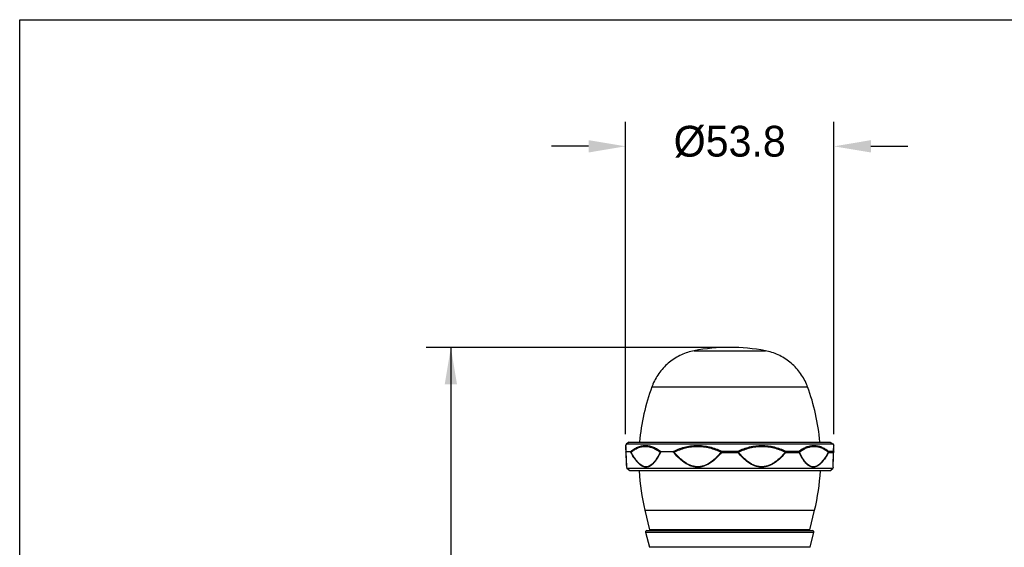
# Model space of a CAD drawing. Header units: inches. Extents: x 0 to 17, y 0 to 11.
# Tile 2 of 9: x 0 to 5, y 8.3 to 11. Entities that reach past the tile are written whole.
import ezdxf

# ---------------------------------------------------------------- set-up
doc = ezdxf.new("R2010")
doc.units = ezdxf.units.IN
doc.header["$LTSCALE"] = 0.935
doc.header["$MEASUREMENT"] = 0
doc.header["$PDMODE"] = 3
doc.header["$PDSIZE"] = 0.3125
doc.layers.get('0').update_dxf_attribs({"linetype": 'CONTINUOUS'})
doc.layers.get('Defpoints').update_dxf_attribs({"linetype": 'CONTINUOUS'})
doc.styles.get("Standard").update_dxf_attribs({"font": 'txt', "width": 0.8})
doc.dimstyles.new('DIMSTYLE_1', dxfattribs={"dimtxt": 0.15625, "dimasz": 0.1875, "dimexe": 0.125, "dimexo": 0.0625, "dimgap": 0.039062, "dimtad": 0, "dimtih": 1, "dimtoh": 1, "dimlfac": 2, "dimzin": 4, "dimdsep": 46, "dimtxsty": 'Standard', "dimblk": '_FILLED', "dimblk1": '_FILLED', "dimblk2": '_FILLED', "dimcen": 0.09, "dimazin": 1, "dimtfac": 1, "dimtofl": 0, "dimtmove": 0, "dimatfit": 3, "dimldrblk": '_FILLED', "dimfxl": 1, "dimtolj": 1, "dimtzin": 4, "dimarcsym": 0})
doc.dimstyles.new('DIMSTYLE_2', dxfattribs={"dimtxt": 0.15625, "dimasz": 0.1875, "dimexe": 0.125, "dimexo": 0.0625, "dimgap": 0.078125, "dimtad": 0, "dimtih": 1, "dimtoh": 1, "dimdec": 1, "dimlfac": 2, "dimzin": 4, "dimdsep": 46, "dimtxsty": 'Standard', "dimblk": '_FILLED', "dimblk1": '_FILLED', "dimblk2": '_FILLED', "dimcen": 0.09, "dimazin": 1, "dimtfac": 1, "dimtofl": 0, "dimtmove": 0, "dimatfit": 3, "dimldrblk": '_FILLED', "dimfxl": 1, "dimtolj": 1, "dimtzin": 4, "dimarcsym": 0})

# ---------------------------------------------------------------- blocks, each defined once
blk = doc.blocks.new('_FILLED')
at = {"color": 0, "linetype": 'ByBlock'}
blk.add_solid([(0, 0), (-1, 0.167), (-1, -0.167)], dxfattribs=at)
blk = doc.blocks.new('*D1')
at = {"color": 7, "linetype": 'Continuous', "transparency": 16777216}
for p, q in [((3.4115, 9.3366), (2.0654, 9.3366)), ((2.1904, 9.3366), (2.1904, 6.5685)), ((2.1904, 3.8005), (2.1904, 6.5685)), ((3.5447, 3.8005), (2.0654, 3.8005))]:
    blk.add_line(p, q, dxfattribs=at)
at = {"color": 7, "linetype": 'Continuous', "transparency": 16777216, "xscale": 0.1875, "yscale": 0.1875, "zscale": 0.1875}
for p, rotation in [((2.1904, 9.3366), 90), ((2.1904, 3.8005), 270)]:
    blk.add_blockref('_FILLED', p, dxfattribs=dict(at, rotation=rotation))
at = {"color": 7, "linetype": 'Continuous', "transparency": 16777216, "insert": (1.9951, 6.7183), "char_height": 0.15625, "width": 0.75, "attachment_point": 2, "rotation": 90, "line_spacing_factor": 0.9}
blk.add_mtext('281.23', dxfattribs=at)
blk = doc.blocks.new('*D3')
at = {"color": 0, "linetype": 'Continuous', "lineweight": -2, "transparency": 16777216}
for p, q in [((3.0775, 8.8968), (3.0775, 10.4824)), ((4.1368, 8.8968), (4.1368, 10.4824)), ((2.89, 10.3574), (2.7025, 10.3574)), ((4.3243, 10.3574), (4.5118, 10.3574))]:
    blk.add_line(p, q, dxfattribs=at)
at = {"layer": 'Defpoints', "color": 0, "linetype": 'Continuous', "transparency": 16777216}
for p in [(4.1368, 10.3574), (3.0775, 8.8343), (4.1368, 8.8343)]:
    blk.add_point(p, dxfattribs=at)
at = {"color": 0, "linetype": 'Continuous', "lineweight": -2, "transparency": 16777216, "xscale": 0.1875, "yscale": 0.1875, "zscale": 0.1875}
blk.add_blockref('_FILLED', (3.0775, 10.3574), dxfattribs=at)
at = {"color": 0, "linetype": 'Continuous', "lineweight": -2, "transparency": 16777216, "xscale": 0.1875, "yscale": 0.1875, "zscale": 0.1875, "rotation": 180}
blk.add_blockref('_FILLED', (4.1368, 10.3574), dxfattribs=at)
at = {"color": 0, "linetype": 'Continuous', "transparency": 16777216, "insert": (3.6072, 10.4615), "char_height": 0.15625, "width": 1.026442, "attachment_point": 2, "line_spacing_factor": 0.9}
blk.add_mtext('\\A1;{\\W1;%%C53.8}', dxfattribs=at)

msp = doc.modelspace()

# ---------------------------------------------------------------- linework, layer by layer
at = {"color": 7, "linetype": 'Continuous'}
for p, q in [((0, 0), (0, 11)), ((0, 11), (17, 11)), ((3.6072, 9.3366), (3.3408, 9.3366)), ((3.4261, 9.3199), (3.6072, 9.3199)), ((3.6072, 9.3199), (3.7882, 9.3199)), ((3.2118, 9.137), (4.0026, 9.137)), ((3.0967, 8.8565), (3.0826, 8.8477)), ((3.0967, 8.8565), (4.1177, 8.8565)), ((4.1177, 8.8565), (4.1318, 8.8477)), ((3.0775, 8.8344), (3.082, 8.7308)), ((3.0826, 8.8477), (3.0785, 8.8391)), ((3.0785, 8.8391), (3.0801, 8.8073)), ((3.0785, 8.8391), (3.0786, 8.8362)), ((3.0788, 8.8319), (3.0801, 8.8073)), ((3.0792, 8.8069), (3.0822, 8.7308)), ((3.0792, 8.8069), (3.0817, 8.7434)), ((3.1017, 8.8073), (3.0801, 8.8073)), ((3.0826, 8.8477), (4.1318, 8.8477)), ((3.1059, 8.8058), (3.1034, 8.8069)), ((3.2534, 8.8058), (3.2566, 8.8069)), ((3.3164, 8.8073), (3.2599, 8.8073)), ((3.3245, 8.8058), (3.3201, 8.8069)), ((3.5632, 8.8058), (3.5656, 8.8105)), ((3.5656, 8.8105), (3.5655, 8.8039)), ((3.5655, 8.8039), (3.6488, 8.8039)), ((3.5656, 8.8105), (3.6488, 8.8105)), ((3.6488, 8.8105), (3.6488, 8.8039)), ((3.6488, 8.8105), (3.6511, 8.8058)), ((3.8898, 8.8058), (3.8918, 8.8039)), ((3.8914, 8.8105), (3.9587, 8.8105)), ((3.8918, 8.8039), (3.9592, 8.8039)), ((3.9592, 8.8039), (3.9609, 8.8058)), ((4.1084, 8.8058), (4.1093, 8.8039)), ((4.1087, 8.8105), (4.1344, 8.8105)), ((4.1093, 8.8039), (4.1351, 8.8039)), ((4.1318, 8.8477), (4.1359, 8.8391)), ((4.1321, 8.7289), (4.1351, 8.8039)), ((4.1323, 8.7308), (4.1369, 8.8344)), ((4.1344, 8.8105), (4.1359, 8.8391)), ((3.0817, 8.7434), (3.0823, 8.7289)), ((3.082, 8.7308), (3.0823, 8.7289)), ((3.0823, 8.7289), (3.0839, 8.7221)), ((3.0991, 8.7102), (3.0839, 8.7221)), ((4.1304, 8.7221), (3.0839, 8.7221)), ((4.1152, 8.7102), (3.0991, 8.7102)), ((4.1152, 8.7102), (4.1304, 8.7221)), ((4.1321, 8.7289), (4.1304, 8.7221)), ((4.1321, 8.7308), (4.1327, 8.7456)), ((4.1321, 8.7289), (4.1323, 8.7308)), ((4.1321, 8.7289), (4.1321, 8.7307)), ((3.1761, 8.5104), (3.2004, 8.4114)), ((3.1761, 8.5104), (4.0383, 8.5104)), ((4.014, 8.4114), (4.0383, 8.5104)), ((3.1859, 8.407), (4.0284, 8.407)), ((4.014, 8.4114), (3.2004, 8.4114)), ((3.1799, 8.3992), (3.199, 8.3234)), ((3.1799, 8.3992), (4.0345, 8.3992)), ((4.0154, 8.3234), (4.0345, 8.3992)), ((4.0154, 8.3234), (3.199, 8.3234))]:
    msp.add_line(p, q, dxfattribs=at)
msp.add_lwpolyline([(4.1327, 8.7456), (4.1333, 8.7606), (4.1341, 8.7806), (4.1351, 8.8039)], dxfattribs=at)
for centre, radius, start, end in [((3.6072, 8.3472), 0.9894, 79.4564, 100.5422), ((4.2157, 8.7655), 1.0704, 159.6927, 175.0957), ((3.4876, 9.0347), 0.2942, 156.8193, 159.6525), ((3.7272, 9.0349), 0.2937, 20.3447, 23.1835), ((2.9987, 8.7655), 1.0704, 4.9028, 20.3073), ((3.0873, 8.8348), 0.00984, 154.359, 182.4951), ((3.5909, 8.837), 0.0417, 228.4965, 232.5979), ((3.6235, 8.837), 0.0417, 307.4032, 311.5043), ((4.1253, 8.8062), 0.0101, 12.2112, 24.9729), ((4.1252, 8.8062), 0.0101, 357.7865, 12.1762), ((4.1252, 8.8062), 0.0101, 346.7265, 357.7627), ((4.127, 8.8348), 0.00984, 357.5049, 25.641), ((4.2157, 8.7655), 1.0704, 182.9491, 193.7861), ((2.9987, 8.7655), 1.0704, 346.2139, 357.0532), ((3.1859, 8.4008), 0.00627, 90.1175, 194.138), ((4.0284, 8.4008), 0.00627, 345.905, 89.9336)]:
    msp.add_arc(centre, radius, start, end, dxfattribs=at)
for points, knots in [([(3.4261, 9.3199), (3.4039, 9.3157), (3.3594, 9.3016), (3.2994, 9.2644), (3.25, 9.2131), (3.2263, 9.1719), (3.2172, 9.1505)], [0, 0, 0, 0, 0.242982, 0.495428, 0.750337, 1, 1, 1, 1]), ([(3.9972, 9.1505), (3.988, 9.1719), (3.9643, 9.2131), (3.915, 9.2644), (3.855, 9.3016), (3.8105, 9.3157), (3.7882, 9.3199)], [0, 0, 0, 0, 0.249663, 0.504572, 0.757018, 1, 1, 1, 1]), ([(3.0787, 8.8058), (3.0787, 8.8059), (3.0788, 8.8063), (3.079, 8.8067), (3.0792, 8.8069)], [0, 0, 0, 0, 0.229252, 1, 1, 1, 1]), ([(3.0801, 8.8073), (3.0799, 8.8073), (3.0795, 8.8072), (3.0792, 8.807), (3.0792, 8.8069)], [0, 0, 0, 0, 0.728003, 1, 1, 1, 1]), ([(3.1017, 8.8073), (3.1075, 8.8121), (3.1195, 8.8209), (3.1387, 8.8311), (3.1588, 8.8376), (3.1795, 8.8398), (3.2003, 8.8376), (3.2209, 8.8311), (3.241, 8.8208), (3.2536, 8.8121), (3.2599, 8.8073)], [0, 0, 0, 0, 0.130567, 0.255282, 0.375343, 0.493192, 0.612089, 0.735093, 0.864163, 1, 1, 1, 1]), ([(3.1034, 8.8069), (3.1033, 8.807), (3.1027, 8.8072), (3.1021, 8.8073), (3.1017, 8.8073)], [0, 0, 0, 0, 0.27668, 1, 1, 1, 1]), ([(3.2566, 8.8069), (3.2521, 8.7972), (3.2448, 8.7831), (3.2338, 8.7656), (3.2251, 8.7538), (3.2156, 8.7437), (3.2054, 8.7356), (3.1943, 8.7302), (3.1825, 8.7283), (3.1706, 8.7303), (3.1592, 8.7356), (3.1485, 8.7437), (3.1384, 8.7538), (3.1289, 8.7656), (3.1167, 8.7831), (3.1086, 8.7972), (3.1034, 8.8069)], [0, 0, 0, 0, 0.140693, 0.207844, 0.272132, 0.33292, 0.389704, 0.442621, 0.493182, 0.544246, 0.59849, 0.657072, 0.71986, 0.786202, 0.855389, 1, 1, 1, 1]), ([(3.1059, 8.8058), (3.1114, 8.8101), (3.1227, 8.818), (3.1407, 8.8273), (3.1595, 8.8331), (3.1787, 8.835), (3.1981, 8.833), (3.2172, 8.8272), (3.2358, 8.818), (3.2476, 8.8101), (3.2534, 8.8058)], [0, 0, 0, 0, 0.13063, 0.255615, 0.376126, 0.49445, 0.613614, 0.736498, 0.865032, 1, 1, 1, 1]), ([(3.2534, 8.8058), (3.2491, 8.7965), (3.2422, 8.7829), (3.2316, 8.7661), (3.2232, 8.7548), (3.2141, 8.745), (3.2043, 8.7372), (3.1936, 8.7321), (3.1823, 8.7302), (3.1708, 8.7321), (3.1599, 8.7373), (3.1495, 8.745), (3.1362, 8.7584), (3.1212, 8.7787), (3.1109, 8.7965), (3.1059, 8.8058)], [0, 0, 0, 0, 0.14052, 0.207579, 0.271775, 0.332476, 0.389187, 0.442059, 0.492618, 0.543725, 0.598045, 0.656718, 0.719601, 0.855216, 1, 1, 1, 1]), ([(3.3164, 8.8073), (3.3356, 8.8168), (3.3659, 8.8286), (3.408, 8.8372), (3.4402, 8.8397), (3.4725, 8.8381), (3.5151, 8.8307), (3.5459, 8.8196), (3.5656, 8.8105)], [0, 0, 0, 0, 0.249244, 0.373775, 0.498343, 0.623147, 0.748358, 1, 1, 1, 1]), ([(3.3201, 8.8069), (3.3198, 8.807), (3.3185, 8.8072), (3.3173, 8.8073), (3.3164, 8.8073)], [0, 0, 0, 0, 0.254648, 1, 1, 1, 1]), ([(3.5655, 8.8039), (3.5576, 8.7942), (3.541, 8.7756), (3.5127, 8.7512), (3.4854, 8.7362), (3.4615, 8.7298), (3.4431, 8.7284), (3.4247, 8.7305), (3.4068, 8.7359), (3.39, 8.744), (3.3689, 8.7575), (3.345, 8.7783), (3.3281, 8.7971), (3.3201, 8.8069)], [0, 0, 0, 0, 0.125664, 0.250438, 0.374017, 0.435608, 0.497159, 0.558882, 0.620946, 0.683406, 0.746238, 0.872687, 1, 1, 1, 1]), ([(3.3245, 8.8058), (3.3431, 8.8146), (3.3722, 8.8255), (3.4127, 8.8331), (3.4435, 8.835), (3.4744, 8.8331), (3.5151, 8.8255), (3.5445, 8.8146), (3.5632, 8.8058)], [0, 0, 0, 0, 0.249361, 0.37393, 0.498517, 0.623317, 0.748494, 1, 1, 1, 1]), ([(3.5632, 8.8058), (3.5556, 8.7963), (3.5396, 8.7779), (3.5124, 8.7538), (3.4859, 8.7387), (3.4628, 8.732), (3.4449, 8.7302), (3.4269, 8.732), (3.4095, 8.737), (3.3929, 8.7447), (3.3723, 8.7578), (3.3489, 8.7779), (3.3324, 8.7963), (3.3245, 8.8058)], [0, 0, 0, 0, 0.125644, 0.250416, 0.374007, 0.435594, 0.497129, 0.558831, 0.620877, 0.683331, 0.746167, 0.872644, 1, 1, 1, 1]), ([(3.6488, 8.8105), (3.6679, 8.8193), (3.6978, 8.8302), (3.7392, 8.8378), (3.7705, 8.8397), (3.8018, 8.8378), (3.8429, 8.8302), (3.8725, 8.8193), (3.8914, 8.8105)], [0, 0, 0, 0, 0.251674, 0.376903, 0.501734, 0.626323, 0.750845, 1, 1, 1, 1]), ([(3.8918, 8.8039), (3.8838, 8.7943), (3.8669, 8.7759), (3.8385, 8.7518), (3.8112, 8.7367), (3.7876, 8.7301), (3.7694, 8.7284), (3.7512, 8.7301), (3.7278, 8.7367), (3.7009, 8.7518), (3.673, 8.7759), (3.6566, 8.7943), (3.6488, 8.8039)], [0, 0, 0, 0, 0.127295, 0.253684, 0.378649, 0.440679, 0.5024, 0.563985, 0.625638, 0.749364, 0.874256, 1, 1, 1, 1]), ([(3.6511, 8.8058), (3.6699, 8.8146), (3.6993, 8.8255), (3.7399, 8.8331), (3.7708, 8.835), (3.8017, 8.8331), (3.8421, 8.8255), (3.8713, 8.8146), (3.8898, 8.8058)], [0, 0, 0, 0, 0.251495, 0.376662, 0.501462, 0.626057, 0.750629, 1, 1, 1, 1]), ([(3.8898, 8.8058), (3.8819, 8.7963), (3.8655, 8.778), (3.8421, 8.7578), (3.8214, 8.7447), (3.8049, 8.737), (3.7875, 8.732), (3.7695, 8.7302), (3.7515, 8.732), (3.7284, 8.7387), (3.702, 8.7538), (3.6747, 8.7779), (3.6587, 8.7963), (3.6511, 8.8058)], [0, 0, 0, 0, 0.127348, 0.253799, 0.316619, 0.379052, 0.441077, 0.502766, 0.564304, 0.625904, 0.749533, 0.874337, 1, 1, 1, 1]), ([(3.8898, 8.8058), (3.89, 8.8062), (3.8906, 8.8077), (3.8911, 8.8093), (3.8914, 8.8105)], [0, 0, 0, 0, 0.265536, 1, 1, 1, 1]), ([(3.8914, 8.8105), (3.8916, 8.81), (3.892, 8.8078), (3.892, 8.8056), (3.8918, 8.8039)], [0, 0, 0, 0, 0.242963, 1, 1, 1, 1]), ([(3.9587, 8.8105), (3.9647, 8.8148), (3.9767, 8.8227), (3.9957, 8.8319), (4.0152, 8.8377), (4.0349, 8.8397), (4.0544, 8.8378), (4.0734, 8.832), (4.0917, 8.8228), (4.1031, 8.8148), (4.1087, 8.8105)], [0, 0, 0, 0, 0.135218, 0.264028, 0.387204, 0.506612, 0.625023, 0.745381, 0.869964, 1, 1, 1, 1]), ([(3.9587, 8.8105), (3.9589, 8.81), (3.9594, 8.8078), (3.9594, 8.8056), (3.9592, 8.8039)], [0, 0, 0, 0, 0.244778, 1, 1, 1, 1]), ([(3.9587, 8.8105), (3.959, 8.8101), (3.96, 8.8087), (3.9606, 8.8071), (3.9609, 8.8058)], [0, 0, 0, 0, 0.256033, 1, 1, 1, 1]), ([(4.1093, 8.8039), (4.1042, 8.7945), (4.0938, 8.7767), (4.0786, 8.7563), (4.065, 8.743), (4.0545, 8.7353), (4.0434, 8.7302), (4.0319, 8.7283), (4.0204, 8.7301), (4.0096, 8.7353), (3.9995, 8.743), (3.9902, 8.7527), (3.9816, 8.764), (3.9708, 8.7809), (3.9636, 8.7945), (3.9592, 8.8039)], [0, 0, 0, 0, 0.144598, 0.279887, 0.342596, 0.401145, 0.455464, 0.506723, 0.557497, 0.61053, 0.667315, 0.728042, 0.792261, 0.85935, 1, 1, 1, 1]), ([(3.9609, 8.8058), (3.9667, 8.8101), (3.9785, 8.818), (3.9972, 8.8272), (4.0163, 8.833), (4.0357, 8.835), (4.0549, 8.8331), (4.0736, 8.8273), (4.0917, 8.818), (4.1029, 8.8101), (4.1084, 8.8058)], [0, 0, 0, 0, 0.134988, 0.263528, 0.386412, 0.505574, 0.623894, 0.7444, 0.869377, 1, 1, 1, 1]), ([(4.1084, 8.8058), (4.1034, 8.7965), (4.0931, 8.7787), (4.0782, 8.7584), (4.0648, 8.745), (4.0545, 8.7373), (4.0435, 8.7321), (4.0321, 8.7302), (4.0207, 8.7321), (4.0101, 8.7372), (4.0002, 8.745), (3.9912, 8.7548), (3.9828, 8.7661), (3.9722, 8.7829), (3.9653, 8.7965), (3.9609, 8.8058)], [0, 0, 0, 0, 0.144787, 0.280399, 0.343275, 0.401935, 0.456238, 0.507335, 0.557891, 0.610766, 0.667483, 0.728197, 0.792407, 0.859471, 1, 1, 1, 1]), ([(4.1084, 8.8058), (4.1086, 8.8062), (4.1089, 8.8077), (4.1089, 8.8094), (4.1087, 8.8105)], [0, 0, 0, 0, 0.26462, 1, 1, 1, 1]), ([(4.1087, 8.8105), (4.1094, 8.809), (4.1098, 8.8067), (4.1095, 8.8044), (4.1093, 8.8039)], [0, 0, 0, 0, 0.748035, 1, 1, 1, 1]), ([(4.1344, 8.8105), (4.1346, 8.8101), (4.1354, 8.8087), (4.1357, 8.807), (4.1356, 8.8058)], [0, 0, 0, 0, 0.254259, 1, 1, 1, 1]), ([(4.1351, 8.8039), (4.1351, 8.8041), (4.1354, 8.8046), (4.1356, 8.8053), (4.1356, 8.8058)], [0, 0, 0, 0, 0.257238, 1, 1, 1, 1])]:
    msp.add_open_spline(points, degree=3, knots=knots, dxfattribs=at)
msp.add_open_spline([(3.2599, 8.8073), (3.2588, 8.8073), (3.2576, 8.8072), (3.2566, 8.8069)], degree=3, dxfattribs=at)

# ---------------------------------------------------------------- dimensions: what is measured, and where the dimension line sits
dim = msp.add_linear_dim(base=(4.1368, 10.3574), p1=(3.0775, 8.8343), p2=(4.1368, 8.8343), text='{\\W1;%%C53.8}', dimstyle='DIMSTYLE_2', dxfattribs=at)
dim.commit()
dim.dimension.update_dxf_attribs({"geometry": '*D3', "text_midpoint": (3.6072, 10.3574), "dimtype": 160})
dim = msp.add_linear_dim(base=(2.1904, 3.8005), p1=(3.474, 9.3366), p2=(3.6072, 3.8005), angle=270, dimstyle='DIMSTYLE_1', override={"dimtad": 1, "dimtih": 0, "dimtoh": 0}, dxfattribs=at)
dim.commit()
dim.dimension.update_dxf_attribs({"geometry": '*D1', "text_midpoint": (2.1904, 6.7222), "dimtype": 160})

doc.saveas('drawing.dxf')
